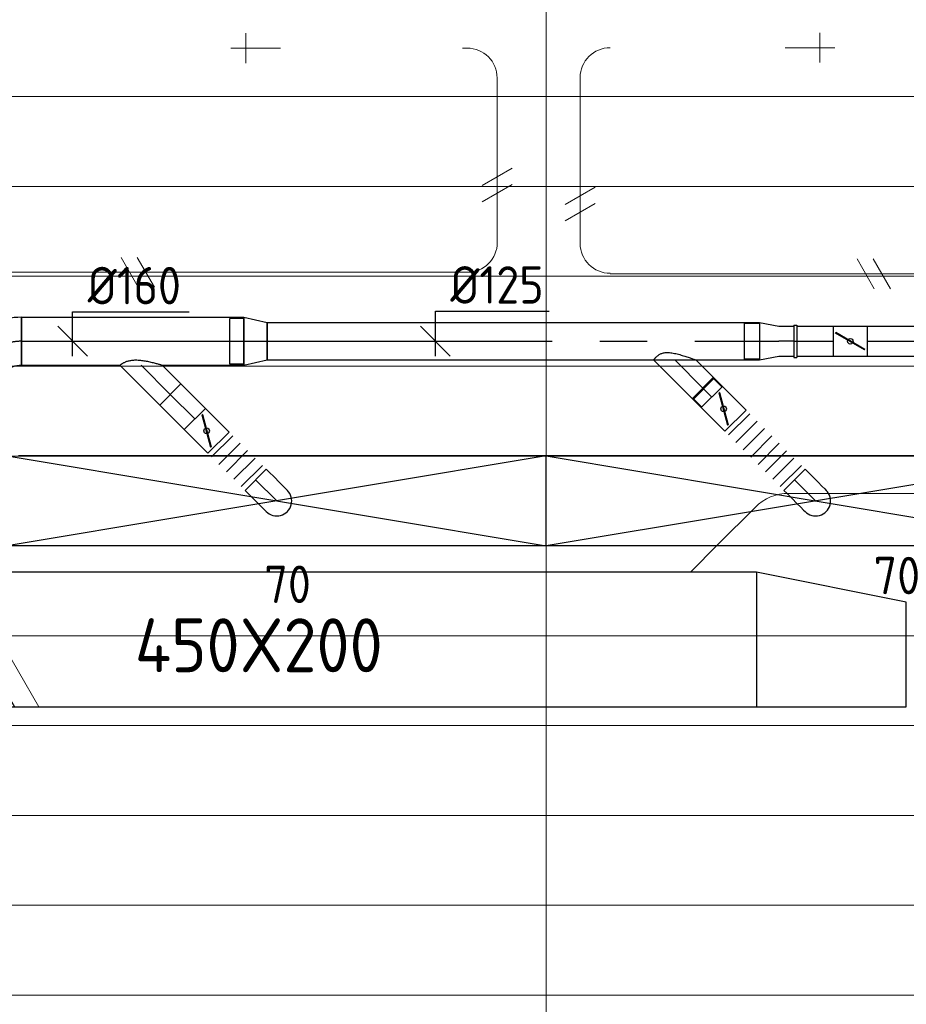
# Model space of a CAD drawing. Header units: millimetres. Extents: x -74135 to 19179, y 5032 to 51848.
# Tile 18 of 55: x -44815 to -41853, y 10018 to 13305. Entities that reach past the tile are written whole.
import ezdxf
from ezdxf.enums import TextEntityAlignment as Align

# ---------------------------------------------------------------- set-up
doc = ezdxf.new("R2010")
doc.units = ezdxf.units.MM
doc.header["$LTSCALE"] = 50
for name, pattern in [('CENTER2', [28.575, 19.05, -3.175, 3.175, -3.175]), ('HIDDEN', [9.525, 6.35, -3.175]), ('STREEPJES', [0.1, 0.05, -0.05])]:
    doc.linetypes.add(name, pattern=pattern)
for name, color, linetype in [('4plfd', 254, 'Continuous'), ('WL570---_RETOUR', 100, 'Continuous'), ('WL570---_TOEVOER', 200, 'Continuous'), ('WL570---_TOEVOER_HL', 1, 'Continuous'), ('WM570---_TOEVOER', 2, 'Continuous'), ('WM570---_TOEVOER_PR', 2, 'Continuous')]:
    doc.layers.add(name, color=color, linetype=linetype)
for name, color, linetype, lineweight in [('WL570---_BESTAAND-HARTLIJN', 161, 'Continuous', 0), ('WL570---_BESTAAND-TOEVOER', 180, 'Continuous', 0), ('WL570---_DEMONTEREN', 10, 'Continuous', 0)]:
    doc.layers.add(name, color=color, linetype=linetype, lineweight=lineweight)
doc.layers.get('WL570---_DEMONTEREN').off()
doc.styles.add('BURO-018', font='ISO96.shx', dxfattribs={"height": 90})
doc.styles.add('BURO-025', font='ISO96.shx', dxfattribs={"height": 125})
doc.styles.add('MAATVOERING', font='ISO')

# ---------------------------------------------------------------- blocks, each defined once
blk = doc.blocks.new('KARH')
for p, q in [((1, 0.5), (0, 0.5)), ((0, -0.5), (1, -0.5))]:
    blk.add_line(p, q)
at = {"invisible_edges": 15}
blk.add_3dface([(0, 0.5), (0, -0.5), (1, -0.5), (1, 0.5)], dxfattribs=at)
blk = doc.blocks.new('KARO')
for p, q in [((1, 0.5), (0, 0.5)), ((0, -0.5), (1, -0.5))]:
    blk.add_line(p, q)
at = {"invisible_edges": 15}
blk.add_3dface([(0, 0.5), (0, -0.5), (1, -0.5), (1, 0.5)], dxfattribs=at)
at = {"layer": 'WL570---_BESTAAND-HARTLIJN'}
blk.add_line((0, 0), (1, 0), dxfattribs=at)
blk = doc.blocks.new('VV145020035020005000LG')
blk.add_lwpolyline([(0, -225), (500, -225), (500, 125), (0, 225)], close=True)
at = {"invisible_edges": 15}
blk.add_3dface([(0, -225), (500, -225), (500, 125), (0, 225)], dxfattribs=at)
blk = doc.blocks.new('OBO10000090H')
blk.add_lwpolyline([(50, -100, 0.414214), (-100, 50), (-100, -50, -0.414214), (-50, -100)], format="xyb", close=True)
at = {"invisible_edges": 15}
for points in [[(-91.3, -50.8), (-74, 47.7), (-100, 50), (-100, -50)], [(-82.9, -53), (-48.7, 41), (-74, 47.7), (-91.3, -50.8)], [(-75, -56.7), (-25, 29.9), (-48.7, 41), (-82.9, -53)], [(-67.9, -61.7), (-3.6, 14.9), (-25, 29.9), (-75, -56.7)], [(-61.7, -67.9), (14.9, -3.6), (-3.6, 14.9), (-67.9, -61.7)], [(-56.7, -75), (29.9, -25), (14.9, -3.6), (-61.7, -67.9)], [(-53, -82.9), (41, -48.7), (29.9, -25), (-56.7, -75)], [(-50.8, -91.3), (47.7, -74), (41, -48.7), (-53, -82.9)], [(-50, -100), (50, -100), (47.7, -74), (-50.8, -91.3)]]:
    blk.add_3dface(points, dxfattribs=at)
at = {"layer": 'WL570---_BESTAAND-HARTLIJN'}
blk.add_arc((-100, -100), 100, 0, 90, dxfattribs=at)
blk = doc.blocks.new('OBO10000090L')
blk.add_lwpolyline([(50, 0, 0.414214), (-100, 150), (-100, 50, -0.414214), (-50, 0)], format="xyb", close=True)
at = {"invisible_edges": 15}
for points in [[(-91.3, 49.2), (-74, 147.7), (-100, 150), (-100, 50)], [(-82.9, 47), (-48.7, 141), (-74, 147.7), (-91.3, 49.2)], [(-75, 43.3), (-25, 129.9), (-48.7, 141), (-82.9, 47)], [(-67.9, 38.3), (-3.6, 114.9), (-25, 129.9), (-75, 43.3)], [(-61.7, 32.1), (14.9, 96.4), (-3.6, 114.9), (-67.9, 38.3)], [(-56.7, 25), (29.9, 75), (14.9, 96.4), (-61.7, 32.1)], [(-53, 17.1), (41, 51.3), (29.9, 75), (-56.7, 25)], [(-50.8, 8.7), (47.7, 26), (41, 51.3), (-53, 17.1)], [(-50, 0), (50, 0), (47.7, 26), (-50.8, 8.7)]]:
    blk.add_3dface(points, dxfattribs=at)
at = {"layer": 'WL570---_BESTAAND-HARTLIJN'}
blk.add_arc((-100, 0), 100, 0, 90, dxfattribs=at)
blk = doc.blocks.new('OBO10000090ZE')
blk.add_lwpolyline([(-50, 0), (50, 0), (50, 100, 1), (-50, 100)], format="xyb", close=True)
at = {"layer": 'WL570---_BESTAAND-HARTLIJN'}
for points in [[(0, 0), (0, 150)], [(-50, 100), (50, 100)]]:
    blk.add_lwpolyline(points, dxfattribs=at)
blk = doc.blocks.new('UISO')
for p, q in [((0, 0.18), (1, 0.7574)), ((0, 0), (1, 0.5774))]:
    blk.add_line(p, q)
at = {"layer": 'WL570---_BESTAAND-TOEVOER'}
for p, q in [((0, 0.36), (1, 0.9374)), ((0, -0.18), (1, 0.3974))]:
    blk.add_line(p, q, dxfattribs=at)
blk = doc.blocks.new('OAF16000045R')
blk.add_line((-163.1, 0), (163.1, 0))
blk.add_lwpolyline([(-113.1, 0), (35.4, 148.5), (148.5, 35.4), (113.1, 0)])
at = {"layer": 'WL570---_BESTAAND-HARTLIJN'}
blk.add_line((91.9, 91.9), (0, 0), dxfattribs=at)
blk = doc.blocks.new('OBO16000045H')
blk.add_lwpolyline([(80, -66.3, 0.198912), (9.7, 103.4), (-103.4, -9.7, -0.198912), (-80, -66.3)], format="xyb", close=True)
at = {"invisible_edges": 15}
for points in [[(-98.7, -14.9), (23.9, 88), (9.7, 103.4), (-103.4, -9.7)], [(-94.5, -20.4), (36.6, 71.4), (23.9, 88), (-98.7, -14.9)], [(-90.7, -26.3), (47.8, 53.7), (36.6, 71.4), (-94.5, -20.4)], [(-87.5, -32.5), (57.5, 35.2), (47.8, 53.7), (-90.7, -26.3)], [(-84.8, -38.9), (65.5, 15.8), (57.5, 35.2), (-87.5, -32.5)], [(-82.7, -45.6), (71.8, -4.2), (65.5, 15.8), (-84.8, -38.9)], [(-81.2, -52.4), (76.4, -24.6), (71.8, -4.2), (-82.7, -45.6)], [(-80.3, -59.3), (79.1, -45.4), (76.4, -24.6), (-81.2, -52.4)], [(-80, -66.3), (80, -66.3), (79.1, -45.4), (-80.3, -59.3)]]:
    blk.add_3dface(points, dxfattribs=at)
at = {"layer": 'WL570---_BESTAAND-HARTLIJN'}
blk.add_arc((-160, -66.3), 160, 0, 45, dxfattribs=at)
blk = doc.blocks.new('*U231')
at = {"color": 0, "ltscale": 10}
for p, q in [((-5, 76, -2700), (-51.7, 76, -2700)), ((-51.7, -76, -2700), (-51.7, 76, -2700)), ((-5, 84, -2700), (5, 84, -2700)), ((-5, 84, -2700), (-5, -84, -2700)), ((-5, 84, -2700), (-5, -84, -2700)), ((5, 84, -2700), (5, -84, -2700)), ((5, 84, -2700), (5, -84, -2700)), ((5, 76, -2700), (51.7, 76, -2700)), ((51.7, 76, -2700), (51.7, -76, -2700)), ((-5, -76, -2700), (-51.7, -76, -2700)), ((-5, -84, -2700), (5, -84, -2700)), ((5, -76, -2700), (51.7, -76, -2700))]:
    blk.add_line(p, q, dxfattribs=at)
at = {"layer": 'WL570---_TOEVOER_HL', "linetype": 'CENTER2'}
blk.add_line((-5, 0, -2700), (5, 0, -2700), dxfattribs=at)
at = {"layer": 'WM570---_TOEVOER_PR', "color": 1, "style": 'BURO-018'}
blk.add_attdef('POSNR', text='', height=180, dxfattribs=at).set_placement((0, 0), align=Align.MIDDLE)
blk = doc.blocks.new('Groep-46')
at = {"color": 8, "linetype": 'Continuous', "lineweight": 13}
for p, q in [((-73154.9, 12699.1), (-22154.9, 12699.1)), ((-73154.9, 12399.1), (-22154.9, 12399.1)), ((-73154.9, 12099.1), (-22154.9, 12099.1))]:
    blk.add_line(p, q, dxfattribs=at)
blk = doc.blocks.new('Groep-53')
at = {"color": 8, "linetype": 'Continuous', "lineweight": 13}
for p, q in [((-44054.9, 15502.4), (-44054.9, 6698.7)), ((-72854.9, 11799.1), (-22392.8, 11799.1)), ((-72188.2, 11499.1), (-23121.3, 11499.1)), ((-71473.3, 11199.1), (-23841, 11199.1)), ((-70711.8, 10899.1), (-24597.7, 10899.1)), ((-69854.9, 10599.1), (-25389.2, 10599.1)), ((-69080.3, 10299.1), (-26229.6, 10299.1)), ((-68159.5, 9999.1), (-27084.9, 9999.1)), ((-67238.6, 9699.1), (-28071.2, 9699.1))]:
    blk.add_line(p, q, dxfattribs=at)
at = {"color": 8, "linetype": 'Continuous', "lineweight": 13, "flags": 128}
blk.add_lwpolyline([(-22004.9, 19149), (-22004.9, 11828, -0.208473), (-73205.8, 11785.1), (-73304.9, 11828.1)], format="xyb", dxfattribs=at)
at = {"color": 8, "linetype": 'Continuous', "lineweight": 13}
blk.add_arc((-47654.8, 70538.1), 63940.9, 246.496301, 293.503386, dxfattribs=at)
at = {"color": 8}
blk.add_blockref('Groep-46', (0, 0), dxfattribs=at)
blk = doc.blocks.new('Block plafond 4e verd')
at = {"layer": '4plfd'}
blk.add_blockref('Groep-53', (73304.912, -19149.14), dxfattribs=at)
blk = doc.blocks.new('*U551')
at = {"color": 0, "ltscale": 10}
for p, q in [((837.6, 150, -2700), (-900, 150, -2700)), ((-900, -150, -2700), (-900, 150, -2700)), ((900, -150, -2700), (900, -62.5, -2700)), ((900, -150, -2700), (-900, -150, -2700))]:
    blk.add_line(p, q, dxfattribs=at)
at = {"color": 9, "linetype": 'STREEPJES', "ltscale": 10}
for p, q in [((900, 150, -2700), (837.6, 150, -2700)), ((900, -62.5, -2700), (900, 150, -2700))]:
    blk.add_line(p, q, dxfattribs=at)
at = {"layer": 'WL570---_TOEVOER_HL', "linetype": 'CENTER2'}
blk.add_circle((0, 0, -2700), 0.075, dxfattribs=at)
at = {"layer": 'WL570---_TOEVOER', "color": 2, "style": 'BURO-025'}
for tag in ['MC', 'Q']:
    blk.add_attdef(tag, text='', height=125, dxfattribs=at).set_placement((0, 0), align=Align.MIDDLE)
at = {"layer": 'WM570---_TOEVOER_PR', "color": 2, "style": 'BURO-025'}
blk.add_attdef('POSNR', text='', height=125, dxfattribs=at).set_placement((0, 0), align=Align.MIDDLE)
blk = doc.blocks.new('*U553')
at = {"color": 9, "linetype": 'STREEPJES', "ltscale": 10}
for p in [(-837.3, 150, -2700), (-900, -62.5, -2700)]:
    blk.add_line(p, (-900, 150, -2700), dxfattribs=at)
at = {"color": 0, "ltscale": 10}
for p, q in [((900, 150, -2700), (-837.3, 150, -2700)), ((900, -150, -2700), (900, 150, -2700)), ((-900, -150, -2700), (-900, -62.5, -2700)), ((900, -150, -2700), (-900, -150, -2700))]:
    blk.add_line(p, q, dxfattribs=at)
at = {"layer": 'WL570---_TOEVOER_HL', "linetype": 'CENTER2'}
blk.add_circle((0, 0, -2700), 0.075, dxfattribs=at)
at = {"layer": 'WL570---_TOEVOER', "color": 2, "style": 'BURO-025'}
for tag in ['MC', 'Q']:
    blk.add_attdef(tag, text='', height=125, dxfattribs=at).set_placement((0, 0), align=Align.MIDDLE)
at = {"layer": 'WM570---_TOEVOER_PR', "color": 2, "style": 'BURO-025'}
blk.add_attdef('POSNR', text='', height=125, dxfattribs=at).set_placement((0, 0), align=Align.MIDDLE)
blk = doc.blocks.new('*U668')
at = {"color": 0, "ltscale": 10}
for p, q in [((-100, 50, -2700), (-86.8, 50, -2700)), ((-100, -50, -2700), (-100, 50, -2700)), ((-86.8, 50, -2700), (-61.4, 50, -2700)), ((-61.4, 50, -2700), (-38.6, 50, -2700)), ((-38.6, 50, -2700), (-20, 50, -2700)), ((-20, 50, -2700), (-6.8, 50, -2700)), ((-6.8, 50, -2700), (0, 50, -2700)), ((-100, -50, -2700), (-86.8, -50, -2700)), ((-86.8, -50, -2700), (-61.4, -50, -2700)), ((-61.4, -50, -2700), (-38.6, -50, -2700)), ((-38.6, -50, -2700), (-20, -50, -2700)), ((-20, -50, -2700), (-6.8, -50, -2700)), ((-6.8, -50, -2700), (0, -50, -2700))]:
    blk.add_line(p, q, dxfattribs=at)
blk.add_arc((0, 0, -2700), 50, 270, 90, dxfattribs=at)
at = {"layer": 'WL570---_TOEVOER_HL', "linetype": 'CENTER2'}
blk.add_line((-100, 0, -2700), (0, 0, -2700), dxfattribs=at)
at = {"layer": 'WM570---_TOEVOER_PR', "color": 2, "style": 'BURO-025'}
blk.add_attdef('POSNR', text='', height=125, dxfattribs=at).set_placement((0, 0), align=Align.MIDDLE)
blk = doc.blocks.new('*U670')
at = {"color": 0, "ltscale": 10}
for p, q in [((0, 50, -2700), (0, -50, -2700)), ((17.5, 50, -2700), (17.5, -50, -2700)), ((52.6, 50, -2700), (52.6, -50, -2700)), ((87.7, 50, -2700), (87.7, -50, -2700)), ((122.8, 50, -2700), (122.8, -50, -2700)), ((157.9, 50, -2700), (157.9, -50, -2700)), ((175.5, 50, -2700), (175.5, -50, -2700))]:
    blk.add_line(p, q, dxfattribs=at)
at = {"layer": 'WM570---_TOEVOER_PR', "color": 2, "style": 'BURO-025'}
blk.add_attdef('POSNR', text='', height=125, dxfattribs=at).set_placement((0, 0), align=Align.MIDDLE)
blk = doc.blocks.new('*U671')
at = {"color": 0, "ltscale": 10}
for p, q in [((0, 76, -2700), (-46.7, 76, -2700)), ((-46.7, -76, -2700), (-46.7, 76, -2700)), ((-46.7, -76, -2700), (-46.7, 76, -2700)), ((0, 80, -2700), (78.2, 62.5, -2700)), ((0, 80, -2700), (0, -80, -2700)), ((78.2, 62.5, -2700), (78.2, -62.5, -2700)), ((0, -80, -2700), (78.2, -62.5, -2700)), ((0, -76, -2700), (-46.7, -76, -2700))]:
    blk.add_line(p, q, dxfattribs=at)
at = {"layer": 'WL570---_TOEVOER_HL', "linetype": 'CENTER2'}
blk.add_line((0, 0, -2700), (78.2, 0, -2700), dxfattribs=at)
for centre in [(0, 0, -2700), (78.2, 0, -2700)]:
    blk.add_circle(centre, 0.075, dxfattribs=at)
at = {"layer": 'WM570---_TOEVOER_PR', "color": 2, "style": 'BURO-025'}
blk.add_attdef('POSNR', text='', height=125, dxfattribs=at).set_placement((0, 0), align=Align.MIDDLE)
blk = doc.blocks.new('*U674')
at = {"color": 0, "ltscale": 10}
for p, q in [((-66.3, -80, -2700), (-66.3, 80, -2700)), ((103.4, 9.7, -2700), (-9.7, -103.4, -2700))]:
    blk.add_line(p, q, dxfattribs=at)
for radius in [240.1, 80.1]:
    blk.add_arc((-66.3, -160.1, -2700), radius, 45, 90, dxfattribs=at)
at = {"layer": 'WL570---_TOEVOER_HL', "linetype": 'CENTER2'}
blk.add_arc((-66.3, -160.1, -2700), 160.1, 45, 90, dxfattribs=at)
at = {"layer": 'WM570---_TOEVOER_PR', "color": 2, "style": 'BURO-025'}
blk.add_attdef('POSNR', text='', height=125, dxfattribs=at).set_placement((0, 0), align=Align.MIDDLE)
blk = doc.blocks.new('*U675')
at = {"ltscale": 10}
for p, q in [((-55.8, 50, -2700), (55.8, 50, -2700)), ((-55.8, -50, -2700), (-55.8, 50, -2700)), ((55.8, 50, -2700), (55.8, -50, -2700)), ((-48.9, 27.1, -2700), (-47.9, 28.8, -2700)), ((47.9, -28.8, -2700), (-48.9, 27.1, -2700)), ((48.9, -27.1, -2700), (-47.9, 28.8, -2700)), ((47.9, -28.8, -2700), (48.9, -27.1, -2700)), ((-55.8, -50, -2700), (55.8, -50, -2700))]:
    blk.add_line(p, q, dxfattribs=at)
blk.add_circle((0, 0, -2700), 9.31, dxfattribs=at)
at = {"layer": 'WL570---_TOEVOER', "color": 2, "style": 'BURO-025'}
blk.add_attdef('I', text='', height=125, dxfattribs=at).set_placement((0, 0), align=Align.MIDDLE)
at = {"layer": 'WM570---_TOEVOER_PR', "color": 2, "style": 'BURO-025'}
blk.add_attdef('POSNR', text='', height=125, dxfattribs=at).set_placement((0, 0), align=Align.MIDDLE)
blk = doc.blocks.new('*U676')
at = {"color": 0, "ltscale": 10}
for p, q in [((0, 50, -2700), (115.8, 50, -2700)), ((115.8, 50, -2700), (115.8, -50, -2700)), ((0, -50, -2700), (115.8, -50, -2700))]:
    blk.add_line(p, q, dxfattribs=at)
at = {"layer": 'WL570---_TOEVOER_HL', "linetype": 'CENTER2'}
blk.add_line((0, 0, -2700), (115.8, 0, -2700), dxfattribs=at)
at = {"layer": 'WM570---_TOEVOER_PR', "color": 2, "style": 'BURO-025'}
blk.add_attdef('POSNR', text='', height=125, dxfattribs=at).set_placement((0, 0), align=Align.MIDDLE)
blk = doc.blocks.new('*U677')
at = {"color": 0, "ltscale": 10}
for p, q in [((0, 80, -2700), (742.4, 80, -2700)), ((0, -80, -2700), (0, 80, -2700)), ((742.4, 80, -2700), (742.4, -80, -2700)), ((0, -80, -2700), (329.2, -80, -2700)), ((470.6, -80, -2700), (742.4, -80, -2700))]:
    blk.add_line(p, q, dxfattribs=at)
at = {"layer": 'WL570---_TOEVOER_HL', "linetype": 'CENTER2'}
blk.add_line((0, 0, -2700), (742.4, 0, -2700), dxfattribs=at)
at = {"layer": 'WM570---_TOEVOER_PR', "color": 2, "style": 'BURO-025'}
blk.add_attdef('POSNR', text='', height=125, dxfattribs=at).set_placement((0, 0), align=Align.MIDDLE)
blk = doc.blocks.new('*U678')
at = {"color": 0, "ltscale": 10}
for p, q in [((0, 70.7, -2700), (62.1, 132.8, -2700)), ((62.1, 132.8, -2700), (132.8, 62.1, -2700)), ((0, -70.7, -2700), (132.8, 62.1, -2700))]:
    blk.add_line(p, q, dxfattribs=at)
blk.add_spline([(-0.2, -70.5, -2700), (-0.6, -69.9, -2700), (-1.4, -68.9, -2700), (-2.5, -67.4, -2700), (-3.8, -65.6, -2700), (-5.3, -63.3, -2700), (-6.9, -60.6, -2700), (-8.7, -57.4, -2700), (-10.5, -53.7, -2700), (-12.2, -49.6, -2700), (-13.8, -44.9, -2700), (-15.2, -39.7, -2700), (-16.3, -34, -2700), (-17.1, -27.8, -2700), (-17.5, -21.1, -2700), (-17.5, -13.9, -2700), (-17.1, -6.4, -2700), (-16.3, 1.4, -2700), (-15.2, 9.4, -2700), (-13.8, 17.4, -2700), (-12.2, 25.2, -2700), (-10.5, 32.8, -2700), (-8.7, 40, -2700), (-6.9, 46.7, -2700), (-5.3, 52.8, -2700), (-3.8, 58.1, -2700), (-2.5, 62.5, -2700), (-1.4, 66.1, -2700), (-0.6, 68.6, -2700), (-0.2, 70.2, -2700), (0, 70.7, -2700)], degree=3, dxfattribs=at)
at = {"layer": 'WL570---_TOEVOER_HL', "linetype": 'CENTER2'}
blk.add_line((0, 0, -2700), (97.4, 97.4, -2700), dxfattribs=at)
at = {"layer": 'WM570---_TOEVOER_PR', "color": 2, "style": 'BURO-025'}
blk.add_attdef('POSNR', text='', height=125, dxfattribs=at).set_placement((0, 0), align=Align.MIDDLE)
blk = doc.blocks.new('*U679')
at = {"color": 0, "ltscale": 10}
for p, q in [((-100, 50, -2700), (-86.8, 50, -2700)), ((-100, -50, -2700), (-100, 50, -2700)), ((-86.8, 50, -2700), (-61.4, 50, -2700)), ((-61.4, 50, -2700), (-38.6, 50, -2700)), ((-38.6, 50, -2700), (-20, 50, -2700)), ((-20, 50, -2700), (-6.8, 50, -2700)), ((-6.8, 50, -2700), (0, 50, -2700)), ((-100, -50, -2700), (-86.8, -50, -2700)), ((-86.8, -50, -2700), (-61.4, -50, -2700)), ((-61.4, -50, -2700), (-38.6, -50, -2700)), ((-38.6, -50, -2700), (-20, -50, -2700)), ((-20, -50, -2700), (-6.8, -50, -2700)), ((-6.8, -50, -2700), (0, -50, -2700))]:
    blk.add_line(p, q, dxfattribs=at)
blk.add_arc((0, 0, -2700), 50, 270, 90, dxfattribs=at)
at = {"layer": 'WL570---_TOEVOER_HL', "linetype": 'CENTER2'}
blk.add_line((-100, 0, -2700), (0, 0, -2700), dxfattribs=at)
at = {"layer": 'WM570---_TOEVOER_PR', "color": 2, "style": 'BURO-025'}
blk.add_attdef('POSNR', text='', height=125, dxfattribs=at).set_placement((0, 0), align=Align.MIDDLE)
blk = doc.blocks.new('*U680')
at = {"color": 0, "ltscale": 10}
for p, q in [((0, 70.7, -2700), (61, 131.7, -2700)), ((61, 131.7, -2700), (131.7, 61, -2700)), ((0, -70.7, -2700), (131.7, 61, -2700))]:
    blk.add_line(p, q, dxfattribs=at)
blk.add_spline([(-0.2, -70.6, -2700), (-0.8, -70.1, -2700), (-1.8, -69.3, -2700), (-3.2, -68.2, -2700), (-4.9, -66.7, -2700), (-6.9, -64.9, -2700), (-9.2, -62.8, -2700), (-11.6, -60.3, -2700), (-14.1, -57.4, -2700), (-16.6, -54, -2700), (-19, -50.2, -2700), (-21.2, -45.7, -2700), (-23, -40.7, -2700), (-24.2, -35, -2700), (-24.9, -28.5, -2700), (-24.9, -21.3, -2700), (-24.2, -13.5, -2700), (-23, -5.2, -2700), (-21.2, 3.4, -2700), (-19, 12.1, -2700), (-16.6, 20.8, -2700), (-14.1, 29.2, -2700), (-11.6, 37.1, -2700), (-9.2, 44.5, -2700), (-6.9, 51.1, -2700), (-4.9, 56.9, -2700), (-3.2, 61.8, -2700), (-1.8, 65.6, -2700), (-0.8, 68.4, -2700), (-0.2, 70.1, -2700), (0, 70.7, -2700)], degree=3, dxfattribs=at)
at = {"layer": 'WL570---_TOEVOER_HL', "linetype": 'CENTER2'}
blk.add_line((0, 0, -2700), (96.3, 96.3, -2700), dxfattribs=at)
at = {"layer": 'WM570---_TOEVOER_PR', "color": 2, "style": 'BURO-025'}
blk.add_attdef('POSNR', text='', height=125, dxfattribs=at).set_placement((0, 0), align=Align.MIDDLE)
blk = doc.blocks.new('*U681')
at = {"color": 0, "ltscale": 10}
for p, q in [((0, 50, -2700), (38.6, 50, -2700)), ((38.6, 50, -2700), (38.6, -50, -2700)), ((0, -50, -2700), (38.6, -50, -2700))]:
    blk.add_line(p, q, dxfattribs=at)
at = {"layer": 'WL570---_TOEVOER_HL', "linetype": 'CENTER2'}
blk.add_line((0, 0, -2700), (38.6, 0, -2700), dxfattribs=at)
at = {"layer": 'WM570---_TOEVOER_PR', "color": 2, "style": 'BURO-025'}
blk.add_attdef('POSNR', text='', height=125, dxfattribs=at).set_placement((0, 0), align=Align.MIDDLE)
blk = doc.blocks.new('*U682')
at = {"ltscale": 10}
for p, q in [((-55.9, -50, -2700), (-55.9, 50, -2700)), ((-55.9, 50, -2700), (55.8, 50, -2700)), ((55.8, 50, -2700), (55.8, -50, -2700)), ((55.8, 47.5, -2700), (98.4, 47.5, -2700)), ((98.4, 47.5, -2700), (98.4, -47.5, -2700)), ((-48.9, 27.1, -2700), (-47.9, 28.8, -2700)), ((47.9, -28.8, -2700), (-48.9, 27.1, -2700)), ((48.9, -27.1, -2700), (-47.9, 28.8, -2700)), ((47.9, -28.8, -2700), (48.9, -27.1, -2700)), ((-55.9, -50, -2700), (55.8, -50, -2700)), ((55.8, -47.5, -2700), (98.4, -47.5, -2700))]:
    blk.add_line(p, q, dxfattribs=at)
blk.add_circle((0, 0, -2700), 9.31, dxfattribs=at)
at = {"layer": 'WL570---_TOEVOER', "color": 2, "style": 'BURO-025'}
blk.add_attdef('I', text='', height=125, dxfattribs=at).set_placement((0, 0), align=Align.MIDDLE)
at = {"layer": 'WM570---_TOEVOER_PR', "color": 2, "style": 'BURO-025'}
blk.add_attdef('POSNR', text='', height=125, dxfattribs=at).set_placement((0, 0), align=Align.MIDDLE)
blk = doc.blocks.new('*U683')
at = {"color": 0, "ltscale": 10}
for p, q in [((0, 50, -2700), (0, -50, -2700)), ((17.4, 50, -2700), (17.4, -50, -2700)), ((52.3, 50, -2700), (52.3, -50, -2700)), ((87.2, 50, -2700), (87.2, -50, -2700)), ((122, 50, -2700), (122, -50, -2700)), ((156.9, 50, -2700), (156.9, -50, -2700)), ((191.7, 50, -2700), (191.7, -50, -2700)), ((226.6, 50, -2700), (226.6, -50, -2700)), ((261.5, 50, -2700), (261.5, -50, -2700)), ((278.9, 50, -2700), (278.9, -50, -2700))]:
    blk.add_line(p, q, dxfattribs=at)
at = {"layer": 'WM570---_TOEVOER_PR', "color": 2, "style": 'BURO-025'}
blk.add_attdef('POSNR', text='', height=125, dxfattribs=at).set_placement((0, 0), align=Align.MIDDLE)
blk = doc.blocks.new('*U684')
at = {"color": 0, "ltscale": 10}
for p, q in [((0, 62.5, -2700), (1644.9, 62.5, -2700)), ((0, -62.5, -2700), (0, 62.5, -2700)), ((1644.9, 62.5, -2700), (1644.9, -62.5, -2700)), ((0, -62.5, -2700), (1644.9, -62.5, -2700))]:
    blk.add_line(p, q, dxfattribs=at)
at = {"layer": 'WL570---_TOEVOER_HL', "linetype": 'CENTER2'}
blk.add_line((0, 0, -2700), (1644.9, 0, -2700), dxfattribs=at)
at = {"layer": 'WM570---_TOEVOER_PR', "color": 2, "style": 'BURO-025'}
blk.add_attdef('POSNR', text='', height=125, dxfattribs=at).set_placement((0, 0), align=Align.MIDDLE)
blk = doc.blocks.new('*U689')
at = {"color": 0, "ltscale": 10}
for p, q in [((0, 50, -2700), (123.1, 50, -2700)), ((0, -50, -2700), (123.1, -50, -2700))]:
    blk.add_line(p, q, dxfattribs=at)
at = {"layer": 'WL570---_TOEVOER_HL', "linetype": 'CENTER2'}
blk.add_line((0, 0, -2700), (123.1, 0, -2700), dxfattribs=at)
at = {"layer": 'WM570---_TOEVOER_PR', "color": 2, "style": 'BURO-025'}
blk.add_attdef('POSNR', text='', height=125, dxfattribs=at).set_placement((0, 0), align=Align.MIDDLE)
blk = doc.blocks.new('*U690')
at = {"color": 0, "ltscale": 10}
for p, q in [((-5, 54, -2700), (5, 54, -2700)), ((-5, 54, -2700), (-5, -54, -2700)), ((-5, 54, -2700), (-5, -54, -2700)), ((5, 54, -2700), (5, -54, -2700)), ((5, 54, -2700), (5, -54, -2700)), ((-5, -54, -2700), (5, -54, -2700))]:
    blk.add_line(p, q, dxfattribs=at)
at = {"layer": 'WL570---_TOEVOER_HL', "linetype": 'CENTER2'}
blk.add_line((-5, 0, -2700), (5, 0, -2700), dxfattribs=at)
at = {"layer": 'WM570---_TOEVOER_PR', "color": 2, "style": 'BURO-025'}
blk.add_attdef('POSNR', text='', height=125, dxfattribs=at).set_placement((0, 0), align=Align.MIDDLE)
blk = doc.blocks.new('*U691')
at = {"color": 0, "ltscale": 10}
for p, q in [((0, 59.375, -2700), (-50, 59.375, -2700)), ((-50, -59.375, -2700), (-50, 59.375, -2700)), ((-50, -59.375, -2700), (-50, 59.375, -2700)), ((0, 62.5, -2700), (64.18, 50, -2700)), ((0, 62.5, -2700), (0, -62.5, -2700)), ((64.18, 50, -2700), (114.18, 50, -2700)), ((0, -59.375, -2700), (-50, -59.375, -2700)), ((0, -62.5, -2700), (64.18, -50, -2700)), ((64.18, -50, -2700), (114.18, -50, -2700))]:
    blk.add_line(p, q, dxfattribs=at)
at = {"layer": 'WL570---_TOEVOER_HL', "linetype": 'CENTER2'}
for p in [(0, 0, -2700), (114.18, 0, -2700)]:
    blk.add_line(p, (64.18, 0, -2700), dxfattribs=at)
blk.add_circle((0, 0, -2700), 0.075, dxfattribs=at)
at = {"layer": 'WM570---_TOEVOER_PR', "color": 2, "style": 'BURO-025'}
blk.add_attdef('POSNR', text='', height=125, dxfattribs=at).set_placement((0, 0), align=Align.MIDDLE)
blk = doc.blocks.new('*U692')
at = {"ltscale": 10}
for p, q in [((-55.8, 50, -2700), (55.8, 50, -2700)), ((-55.8, -50, -2700), (-55.8, 50, -2700)), ((55.8, 50, -2700), (55.8, -50, -2700)), ((-48.9, 27.1, -2700), (-47.9, 28.8, -2700)), ((47.9, -28.8, -2700), (-48.9, 27.1, -2700)), ((48.9, -27.1, -2700), (-47.9, 28.8, -2700)), ((47.9, -28.8, -2700), (48.9, -27.1, -2700)), ((-55.8, -50, -2700), (55.8, -50, -2700))]:
    blk.add_line(p, q, dxfattribs=at)
blk.add_circle((0, 0, -2700), 9.31, dxfattribs=at)
at = {"layer": 'WL570---_TOEVOER', "color": 2, "style": 'BURO-025'}
blk.add_attdef('I', text='', height=125, dxfattribs=at).set_placement((0, 0), align=Align.MIDDLE)
at = {"layer": 'WM570---_TOEVOER_PR', "color": 2, "style": 'BURO-025'}
blk.add_attdef('POSNR', text='', height=125, dxfattribs=at).set_placement((0, 0), align=Align.MIDDLE)
blk = doc.blocks.new('*U693')
at = {"color": 0, "ltscale": 10}
for p, q in [((0, 50, -2700), (1054, 50, -2700)), ((1054, 50, -2700), (1054, -50, -2700)), ((0, -50, -2700), (1054, -50, -2700))]:
    blk.add_line(p, q, dxfattribs=at)
at = {"layer": 'WL570---_TOEVOER_HL', "linetype": 'CENTER2'}
blk.add_line((0, 0, -2700), (1054, 0, -2700), dxfattribs=at)
at = {"layer": 'WM570---_TOEVOER_PR', "color": 2, "style": 'BURO-025'}
blk.add_attdef('POSNR', text='', height=125, dxfattribs=at).set_placement((0, 0), align=Align.MIDDLE)
blk = doc.blocks.new('*U694')
at = {"layer": 'WM570---_TOEVOER', "color": 0, "ltscale": 10}
for p, q in [((0, 98.3), (389.3, 98.3)), ((0, -50), (0, 98.3)), ((50, -50), (-50, 50))]:
    blk.add_line(p, q, dxfattribs=at)
at = {"layer": 'WM570---_TOEVOER', "color": 0, "style": 'BURO-025'}
blk.add_text('%%c160', height=125, dxfattribs=at).set_placement((50, 123.3))
blk = doc.blocks.new('*U695')
at = {"layer": 'WM570---_TOEVOER', "color": 0, "ltscale": 10}
for p, q in [((0, 100.6), (380.4, 100.6)), ((0, -50), (0, 100.6)), ((50, -50), (-50, 50))]:
    blk.add_line(p, q, dxfattribs=at)
at = {"layer": 'WM570---_TOEVOER', "color": 0, "style": 'BURO-025'}
blk.add_text('%%c125', height=125, dxfattribs=at).set_placement((50, 125.6))

msp = doc.modelspace()

# ---------------------------------------------------------------- linework, layer by layer
at = {"color": 2, "linetype": 'HIDDEN'}
for radius, start, end in [(63040.6, 247.031394, 292.968331), (64240.6, 246.320689, 293.67904)]:
    msp.add_arc((-46645.7, 70918.9), radius, start, end, dxfattribs=at)
at = {"layer": 'WL570---_TOEVOER'}
for p, q in [((-44856.1, 11848.9), (-43056.1, 11548.9)), ((-43056.1, 11848.9), (-44856.1, 11548.9)), ((-43056.1, 11848.9), (-41256.1, 11548.9)), ((-41256.1, 11848.9), (-43056.1, 11548.9))]:
    msp.add_line(p, q, dxfattribs=at)

# ---------------------------------------------------------------- block references
at = {"layer": 'WL570---_DEMONTEREN', "xscale": -1}
for name, p, rotation in [('OBO10000090ZE', (-43959.2, 13210.7), 90), ('OBO10000090L', (-43319.9, 13210.7), 270)]:
    msp.add_blockref(name, p, dxfattribs=dict(at, rotation=rotation))
at = {"layer": 'WL570---_DEMONTEREN'}
for name, p, xscale, yscale, zscale, rotation in [('KARO', (-43959.2, 13210.7), -16.03765465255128, 100, 100, 180), ('KARO', (-43336.1, 13210.7), -16.2227493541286, 100, 100, 180), ('KARO', (-42241.9, 13212), 16.03765465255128, 100, 100, 180), ('KARO', (-43219.9, 12562.1), 548.5649774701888, 100, 100, 90), ('KARO', (-42942.6, 12558.8), 553.2047458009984, 100, 100, 90), ('UISO', (-42892.6, 12728.1), 100, 100, 100, 180), ('KARO', (-43319.4, 12462.1), 1582.693260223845, 100, 100, 180), ('UISO', (-44382.5, 12412.1), 100, 100, 100, 90), ('KARO', (-41232.8, 12457.5), 1609.568917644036, 100, 100, 180), ('UISO', (-41924.2, 12407.5), 100, 100, 100, 90), ('KARO', (-42482.7, 11553.3), 175.4998135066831, 160, 160, 45)]:
    msp.add_blockref(name, p, dxfattribs=dict(at, xscale=xscale, yscale=yscale, zscale=zscale, rotation=rotation))
for name, p, rotation in [('OBO10000090L', (-42842.6, 13212), 90), ('OBO10000090ZE', (-42241.9, 13212), 270), ('OBO10000090H', (-43219.4, 12462.1), 270), ('OBO10000090H', (-42942.6, 12458.8), 180), ('OBO16000045H', (-42311.7, 11724.2), 89.99999999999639), ('*U231', (-42446.1, 11589.8, 2700), 45.00000000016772)]:
    msp.add_blockref(name, p, dxfattribs=dict(at, rotation=rotation))
for name, p, xscale, yscale, zscale in [('UISO', (-43269.9, 12715.6), 100, 100, 100), ('KARO', (-42245.5, 11724.2), 971.3644264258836, 160, 160)]:
    msp.add_blockref(name, p, dxfattribs=dict(at, xscale=xscale, yscale=yscale, zscale=zscale))
msp.add_blockref('OAF16000045R', (-42574.6, 11461.3), dxfattribs=at)
at = {"layer": 'WL570---_RETOUR'}
msp.add_blockref('Block plafond 4e verd', (-72306, 19498.9), dxfattribs=at)
at = {"layer": 'WL570---_TOEVOER'}
for name, p, rotation in [('*U674', (-44875.3, 12231.9, 2700), 45.00000000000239), ('*U678', (-44409.1, 12151.9, 2700), 270), ('*U680', (-42626.6, 12169.4, 2700), 270), ('*U682', (-42463.5, 12006.3, 2700), 134.9999999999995), ('*U681', (-42503, 12045.8, 2700), 134.9999999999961), ('*U676', (-44229.8, 11972.6, 2700), 134.9999999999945), ('*U675', (-44190.3, 11933.1, 2700), 134.9999999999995), ('*U683', (-42424, 11966.8, 2700), 315.0000000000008), ('*U670', (-44150.8, 11893.6, 2700), 315.0142320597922), ('*U668', (-43956, 11698.9, 2700), 314.9999999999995), ('*U679', (-42156.1, 11698.9, 2700), 314.9999999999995)]:
    msp.add_blockref(name, p, dxfattribs=dict(at, rotation=rotation))
for name, p in [('*U677', (-44809, 12231.9, 2700)), ('*U671', (-44066.5, 12231.9, 2700)), ('*U684', (-43988.3, 12231.9, 2700)), ('*U691', (-42343.5, 12231.9, 2700)), ('*U690', (-42224.3, 12231.9, 2700)), ('*U689', (-42219.3, 12231.9, 2700)), ('*U692', (-42040.3, 12231.9, 2700)), ('*U693', (-41984.5, 12231.9, 2700)), ('VV145020035020005000LG', (-42353.2, 11236.3))]:
    msp.add_blockref(name, p, dxfattribs=at)
ref = msp.add_blockref('*U553', (-43956.1, 11698.9, 2700), dxfattribs=at)
ref.add_attrib('Q', '70', dxfattribs={"color": 2, "height": 125, "style": 'BURO-025'}).set_placement((-43919.7, 11420.6), align=Align.MIDDLE)
ref = msp.add_blockref('*U551', (-42156.1, 11698.9, 2700), dxfattribs=at)
ref.add_attrib('Q', '70', dxfattribs={"color": 2, "height": 125, "style": 'BURO-025'}).set_placement((-41884.7, 11449.8), align=Align.MIDDLE)
at = {"layer": 'WL570---_TOEVOER', "xscale": 4551.648036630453, "yscale": 450, "zscale": 200}
msp.add_blockref('KARH', (-46904.9, 11236.3), dxfattribs=at)
at = {"layer": 'WL570---_TOEVOER', "xscale": 450, "yscale": 450, "zscale": 450, "rotation": 270}
msp.add_blockref('UISO', (-45172.7, 11461.3), dxfattribs=at)
at = {"layer": 'WM570---_TOEVOER'}
for name, p in [('*U694', (-44637.7, 12231.9, 2700)), ('*U695', (-43426.3, 12231.9, 2700))]:
    msp.add_blockref(name, p, dxfattribs=at)

# ---------------------------------------------------------------- texts
at = {"layer": 'WM570---_TOEVOER', "style": 'MAATVOERING'}
msp.add_text('450X200', height=180, dxfattribs=at).set_placement((-44429.9, 11127))

doc.saveas('drawing.dxf')
